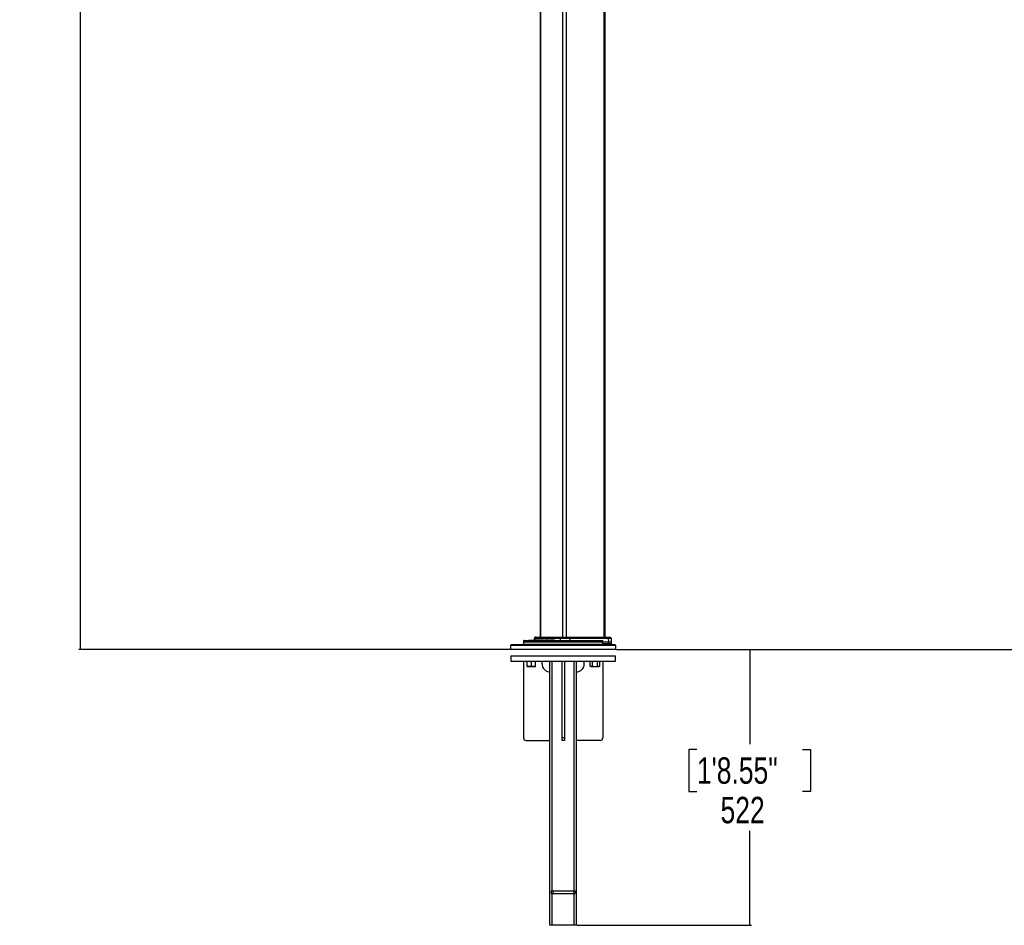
# Model space of a CAD drawing. Header units: millimetres. Extents: x 1508 to 17407, y 390 to 16320.
# Tile 1 of 66: x 1508 to 5236, y 390 to 3820. Entities that reach past the tile are written whole.
import ezdxf

# ---------------------------------------------------------------- set-up
doc = ezdxf.new("R2010")
doc.units = ezdxf.units.MM
doc.header["$LTSCALE"] = 2
doc.layers.add('COMPONENT_GEOMETRY', color=7, linetype='Continuous')
doc.styles.add('SLDTEXTSTYLE0', font='TXT', dxfattribs={"width": 0.75})
doc.dimstyles.new('SLDDIMSTYLE1', dxfattribs={"dimtxt": 100, "dimasz": 6.604, "dimexe": 0, "dimexo": 0.0625, "dimgap": 25, "dimtad": 0, "dimtih": 1, "dimtoh": 1, "dimdec": 0, "dimrnd": 1e-09, "dimzin": 12, "dimdsep": 46, "dimtxsty": 'SLDTEXTSTYLE0', "dimsah": 1, "dimcen": 0.09, "dimadec": 0, "dimazin": 3, "dimtfac": 1, "dimtdec": 0, "dimtofl": 0, "dimtmove": 0, "dimatfit": 3, "dimfxl": 1, "dimfrac": 2, "dimtolj": 1, "dimtzin": 12, "dimarcsym": 0})

# ---------------------------------------------------------------- blocks, each defined once
blk = doc.blocks.new('_D_4')
at = {"layer": 'COMPONENT_GEOMETRY', "color": 7}
for p, q in [((3713.9, 7249.5), (1732.2, 7249.5)), ((1738.5, 7249.5), (1738.5, 4506.1)), ((1538.4, 4485.8), (1508, 4485.8)), ((1508, 4485.8), (1508, 4327)), ((1938.6, 4485.8), (1969, 4485.8)), ((1969, 4485.8), (1969, 4327)), ((1508, 4327), (1538.4, 4327)), ((1969, 4327), (1938.6, 4327)), ((1738.5, 1434), (1738.5, 4177.4)), ((3363.2, 1434), (1732.2, 1434))]:
    blk.add_line(p, q, dxfattribs=at)
for points in [[(1738.5, 7249.5), (1737.5, 7242.9), (1739.5, 7242.9)], [(1738.5, 1434), (1739.5, 1440.6), (1737.5, 1440.6)]]:
    blk.add_solid(points, dxfattribs=at)
at = {"layer": 'COMPONENT_GEOMETRY', "color": 7, "char_height": 100, "attachment_point": 1, "style": 'SLDTEXTSTYLE0'}
for s, insert in [('9\'6.48"', (1538.4, 4456)), ('2908', (1590.7, 4306.3))]:
    blk.add_mtext(s, dxfattribs=dict(at, insert=insert))
blk = doc.blocks.new('_D_5')
at = {"layer": 'COMPONENT_GEOMETRY', "color": 7}
for p, q in [((8881.7, 5900.6), (9410.2, 5900.6)), ((9403.9, 5900.6), (9403.9, 3831.6)), ((9203.8, 3811.3), (9173.3, 3811.3)), ((9173.3, 3811.3), (9173.3, 3652.6)), ((9603.9, 3811.3), (9634.4, 3811.3)), ((9634.4, 3811.3), (9634.4, 3652.6)), ((9173.3, 3652.6), (9203.8, 3652.6)), ((9634.4, 3652.6), (9603.9, 3652.6)), ((9403.9, 1434), (9403.9, 3503)), ((3768.3, 1434), (9410.2, 1434))]:
    blk.add_line(p, q, dxfattribs=at)
for points in [[(9403.9, 5900.6), (9402.8, 5894), (9404.9, 5894)], [(9403.9, 1434), (9404.9, 1440.6), (9402.8, 1440.6)]]:
    blk.add_solid(points, dxfattribs=at)
at = {"layer": 'COMPONENT_GEOMETRY', "color": 7, "char_height": 100, "attachment_point": 1, "style": 'SLDTEXTSTYLE0'}
for s, insert in [('7\'3.92"', (9203.8, 3781.5)), ('2233', (9256.1, 3631.9))]:
    blk.add_mtext(s, dxfattribs=dict(at, insert=insert))
blk = doc.blocks.new('_D_6')
at = {"layer": 'COMPONENT_GEOMETRY', "color": 7}
for p, q in [((3768.3, 1434), (4278.6, 1434)), ((4272.3, 1434), (4272.3, 1076.4)), ((4072.2, 1056.1), (4041.7, 1056.1)), ((4041.7, 1056.1), (4041.7, 897.3)), ((4472.4, 1056.1), (4502.8, 1056.1)), ((4502.8, 1056.1), (4502.8, 897.3)), ((4041.7, 897.3), (4072.2, 897.3)), ((4502.8, 897.3), (4472.4, 897.3)), ((4272.3, 390), (4272.3, 747.7)), ((3618.3, 390), (4278.6, 390))]:
    blk.add_line(p, q, dxfattribs=at)
for points in [[(4272.3, 1434), (4271.3, 1427.4), (4273.3, 1427.4)], [(4272.3, 390), (4273.3, 396.6), (4271.3, 396.6)]]:
    blk.add_solid(points, dxfattribs=at)
at = {"layer": 'COMPONENT_GEOMETRY', "color": 7, "char_height": 100, "attachment_point": 1, "style": 'SLDTEXTSTYLE0'}
for s, insert in [('1\'8.55"', (4072.2, 1026.2)), ('522', (4161.5, 876.6))]:
    blk.add_mtext(s, dxfattribs=dict(at, insert=insert))

msp = doc.modelspace()

# ---------------------------------------------------------------- linework, layer by layer
at = {"color": 7, "linetype": 'Continuous', "lineweight": 25}
for p, q in [((3479.15, 7229.05), (3479.15, 1481.05)), ((3724.96, 1481.05), (3724.96, 7229.05)), ((3369.77, 1454.05), (3365.77, 1450.05)), ((3369.77, 1454.05), (3761.77, 1454.05)), ((3415.95, 1467.12), (3415.77, 1462.05)), ((3415.77, 1462.05), (3416.02, 1455.01)), ((3715.7, 1462.05), (3415.77, 1462.05)), ((3417.95, 1469.05), (3713.47, 1469.05)), ((3434.04, 1469.61), (3434.04, 1469.05)), ((3434.7, 1469.61), (3434.7, 1469.05)), ((3437.3, 1469.61), (3437.3, 1469.05)), ((3441.93, 1469.61), (3441.93, 1469.05)), ((3448.18, 1469.61), (3448.18, 1469.05)), ((3453.21, 1469.05), (3453.21, 1469.61)), ((3453.21, 1469.55), (3458.87, 1469.55)), ((3455.64, 1476.11), (3455.41, 1469.55)), ((3459.23, 1480.46), (3456.23, 1477.46)), ((3554.18, 1476.11), (3458.3, 1476.11)), ((3461.65, 1480.46), (3458.85, 1477.46)), ((3458.85, 1477.46), (3554.39, 1477.46)), ((3458.87, 1469.55), (3458.87, 1469.05)), ((3459.05, 1469.05), (3459.05, 1469.61)), ((3460.1, 1469.55), (3460.1, 1469.05)), ((3460.64, 1481.05), (3462.96, 1481.05)), ((3555.48, 1480.46), (3461.65, 1480.46)), ((3461.96, 1469.61), (3461.96, 1469.05)), ((3462.96, 1481.05), (3555.99, 1481.05)), ((3467.18, 1469.55), (3467.18, 1469.05)), ((3469.18, 1469.55), (3467.18, 1469.55)), ((3469.18, 1469.55), (3469.18, 1469.05)), ((3471.24, 1469.55), (3469.18, 1469.55)), ((3469.31, 1469.55), (3469.31, 1469.61)), ((3471.24, 1469.55), (3471.24, 1469.05)), ((3473.23, 1469.55), (3471.24, 1469.55)), ((3472.32, 1469.55), (3472.32, 1469.61)), ((3473.23, 1469.55), (3473.23, 1469.05)), ((3477.47, 1469.55), (3473.23, 1469.55)), ((3474.71, 1469.61), (3474.71, 1469.05)), ((3478.38, 1469.61), (3478.38, 1469.05)), ((3479.65, 1469.55), (3479.65, 1469.05)), ((3483.82, 1469.55), (3479.65, 1469.55)), ((3481.8, 1469.61), (3481.8, 1469.05)), ((3485.24, 1469.55), (3485.24, 1469.05)), ((3485.47, 1469.55), (3485.47, 1469.05)), ((3486.71, 1469.55), (3485.47, 1469.55)), ((3486.71, 1469.55), (3486.71, 1469.05)), ((3488.9, 1469.55), (3486.71, 1469.55)), ((3489.23, 1469.55), (3489.23, 1469.05)), ((3489.25, 1469.55), (3489.25, 1469.05)), ((3489.62, 1469.55), (3489.62, 1469.05)), ((3491.65, 1469.55), (3491.65, 1469.05)), ((3496.33, 1469.55), (3496.33, 1469.05)), ((3497.87, 1469.55), (3496.33, 1469.55)), ((3497.87, 1469.55), (3497.87, 1469.05)), ((3498.63, 1469.55), (3498.63, 1469.05)), ((3500.84, 1469.55), (3498.63, 1469.55)), ((3499.19, 1469.55), (3499.19, 1469.61)), ((3500.88, 1469.55), (3500.88, 1469.05)), ((3501.03, 1469.55), (3501.03, 1469.05)), ((3502.65, 1469.55), (3501.03, 1469.55)), ((3502.65, 1469.55), (3502.65, 1469.05)), ((3505.13, 1469.55), (3502.65, 1469.55)), ((3505.48, 1469.61), (3505.48, 1469.05)), ((3508.1, 1469.55), (3508.1, 1469.05)), ((3508.1, 1469.55), (3508.19, 1469.55)), ((3508.19, 1469.55), (3508.19, 1469.05)), ((3508.19, 1469.55), (3508.58, 1469.55)), ((3508.58, 1469.55), (3508.58, 1469.05)), ((3511.07, 1469.55), (3508.58, 1469.55)), ((3509.15, 1469.61), (3509.15, 1469.55)), ((3511.07, 1469.55), (3511.07, 1469.05)), ((3511.7, 1469.55), (3511.07, 1469.55)), ((3511.55, 1469.55), (3511.55, 1469.61)), ((3511.7, 1469.55), (3511.7, 1469.05)), ((3515.77, 1469.55), (3515.77, 1469.05)), ((3517.4, 1469.55), (3517.4, 1469.05)), ((3518.08, 1469.61), (3518.08, 1469.05)), ((3518.88, 1469.55), (3518.88, 1469.05)), ((3522.57, 1469.05), (3522.57, 1469.61)), ((3522.6, 1469.05), (3522.6, 1469.61)), ((3524.19, 1469.61), (3524.19, 1469.05)), ((3528.42, 1469.55), (3528.42, 1469.05)), ((3528.46, 1469.05), (3528.46, 1469.61)), ((3532.89, 1469.55), (3532.89, 1469.05)), ((3533.27, 1469.05), (3533.27, 1469.61)), ((3554.18, 1476.11), (3554.09, 1469.05)), ((3590.69, 1476.11), (3554.18, 1476.11)), ((3555.48, 1480.46), (3554.39, 1477.46)), ((3554.39, 1477.46), (3590.36, 1477.46)), ((3588.67, 1480.46), (3555.48, 1480.46)), ((3555.99, 1481.05), (3587.87, 1481.05)), ((3587.87, 1481.05), (3733.05, 1481.05)), ((3588.67, 1480.46), (3590.36, 1477.46)), ((3734.04, 1480.46), (3588.67, 1480.46)), ((3590.36, 1477.46), (3736.13, 1477.46)), ((3590.69, 1476.11), (3590.82, 1469.05)), ((3736.54, 1476.11), (3590.69, 1476.11)), ((3736.89, 1456.05), (3715.49, 1456.05)), ((3715.52, 1455.01), (3715.56, 1456.05)), ((3715.7, 1462.05), (3715.53, 1467.12)), ((3736.89, 1462.05), (3715.7, 1462.05)), ((3733.05, 1481.05), (3743.47, 1481.05)), ((3736.13, 1477.46), (3734.04, 1480.46)), ((3736.54, 1476.11), (3736.89, 1462.05)), ((3736.89, 1456.05), (3736.89, 1462.05)), ((3748.96, 1462.05), (3736.89, 1462.05)), ((3748.96, 1456.05), (3736.89, 1456.05)), ((3747.88, 1477.46), (3744.88, 1480.46)), ((3748.96, 1462.05), (3748.47, 1476.11)), ((3748.96, 1456.05), (3748.96, 1462.05)), ((3765.77, 1450.05), (3761.77, 1454.05)), ((3365.77, 1450.05), (3365.77, 1434.05)), ((3765.77, 1450.05), (3365.77, 1450.05)), ((3765.77, 1434.05), (3365.77, 1434.05)), ((3765.77, 1434.05), (3765.77, 1450.05)), ((3367.77, 1410.05), (3367.77, 1390.05)), ((3367.77, 1410.05), (3763.77, 1410.05)), ((3367.77, 1390.05), (3763.77, 1390.05)), ((3415.77, 1390.05), (3415.77, 1100.05)), ((3429.56, 1371.47), (3429.56, 1390.05)), ((3445.56, 1371.47), (3445.56, 1390.05)), ((3461.56, 1371.47), (3461.56, 1390.05)), ((3485.77, 1380.05), (3485.77, 1390.05)), ((3515.77, 390.05), (3515.77, 1390.05)), ((3523.77, 520.05), (3523.77, 1390.05)), ((3560.77, 1390.05), (3560.77, 1100.05)), ((3570.77, 1390.05), (3570.77, 1100.05)), ((3607.77, 520.05), (3607.77, 1390.05)), ((3615.77, 390.05), (3615.77, 1390.05)), ((3645.77, 1380.05), (3645.77, 1390.05)), ((3667.5, 1371.47), (3667.5, 1390.05)), ((3676.74, 1371.47), (3676.74, 1390.05)), ((3695.22, 1371.47), (3695.22, 1390.05)), ((3704.45, 1371.47), (3704.45, 1390.05)), ((3715.77, 1390.05), (3715.77, 1100.05)), ((3763.77, 1390.05), (3763.77, 1410.05)), ((3429.56, 1370.05), (3437.56, 1370.05)), ((3437.56, 1370.05), (3453.56, 1370.05)), ((3453.56, 1370.05), (3461.56, 1370.05)), ((3667.5, 1371.47), (3669.98, 1370.05)), ((3669.98, 1370.05), (3672.12, 1370.05)), ((3672.12, 1370.05), (3685.98, 1370.05)), ((3685.98, 1370.05), (3699.84, 1370.05)), ((3699.84, 1370.05), (3701.98, 1370.05)), ((3701.98, 1370.05), (3704.45, 1371.47)), ((3425.77, 1090.05), (3515.77, 1090.05)), ((3570.77, 1100.05), (3560.77, 1100.05)), ((3560.77, 1100.05), (3560.77, 1090.05)), ((3570.77, 1090.05), (3560.77, 1090.05)), ((3570.77, 1100.05), (3570.77, 1090.05)), ((3705.77, 1090.05), (3615.77, 1090.05)), ((3520.77, 520.05), (3520.77, 510.05)), ((3520.77, 520.05), (3526.77, 520.05)), ((3520.77, 510.05), (3526.77, 510.05)), ((3523.77, 390.05), (3523.77, 510.05)), ((3526.77, 520.05), (3526.77, 510.05)), ((3526.77, 520.05), (3604.77, 520.05)), ((3526.77, 510.05), (3604.77, 510.05)), ((3604.77, 520.05), (3604.77, 510.05)), ((3604.77, 520.05), (3610.77, 520.05)), ((3604.77, 510.05), (3610.77, 510.05)), ((3607.77, 390.05), (3607.77, 510.05)), ((3610.77, 520.05), (3610.77, 510.05)), ((3523.77, 390.05), (3515.77, 390.05)), ((3607.77, 390.05), (3523.77, 390.05)), ((3615.77, 390.05), (3607.77, 390.05))]:
    msp.add_line(p, q, dxfattribs=at)
at = {"color": 8, "linetype": 'Continuous', "lineweight": 25}
for p, q in [((3480.23, 7229.05), (3480.23, 1481.05)), ((3562.66, 7229.05), (3562.66, 1481.05)), ((3577.45, 7229.05), (3577.45, 1481.05)), ((3720.13, 7229.05), (3720.13, 1481.05)), ((3715.53, 1467.12), (3415.95, 1467.12)), ((3416.02, 1455.01), (3715.52, 1455.01)), ((3458.3, 1476.11), (3455.64, 1476.11)), ((3456.23, 1477.46), (3458.85, 1477.46)), ((3458.3, 1476.11), (3458.09, 1469.55)), ((3461.65, 1480.46), (3459.23, 1480.46)), ((3744.88, 1480.46), (3734.04, 1480.46)), ((3736.13, 1477.46), (3747.88, 1477.46)), ((3748.47, 1476.11), (3736.54, 1476.11))]:
    msp.add_line(p, q, dxfattribs=at)
at = {"color": 7, "linetype": 'Continuous', "lineweight": 25, "flags": 128}
msp.add_lwpolyline([(3715.49, 1456.05), (3715.6, 1459.05), (3715.7, 1462.05)], dxfattribs=at)
at = {"color": 7, "linetype": 'Continuous', "lineweight": 25}
for centre, radius, start, end in [((3417.95, 1467.05), 2, 90, 178), ((3417.02, 1455.05), 1, 182, 270), ((3457.64, 1476.04), 2, 135, 178), ((3460.37, 1476.06), 2.07, 137.41459, 178.4362), ((3460.64, 1479.05), 2, 90, 135), ((3462.98, 1479.24), 1.81, 90.38266, 137.51033), ((3558.45, 1476.13), 4.27, 161.91623, 180.25683), ((3556.2, 1480.35), 0.727, 106.65962, 171.24129), ((3587.76, 1480.07), 0.982, 23.45489, 83.87749), ((3587.78, 1476.11), 2.91, 359.99977, 27.51991), ((3714.53, 1455.05), 1, 270, 358), ((3732.99, 1479.81), 1.23, 31.58853, 87.05195), ((3734.07, 1476.1), 2.48, 0.40261, 33.37144), ((3743.47, 1479.05), 2, 45, 90), ((3746.47, 1476.04), 2, 2, 45), ((3515.77, 1380.05), 30, 180, 270), ((3615.77, 1380.05), 30, 270, 0), ((3425.77, 1100.05), 10, 180, 270), ((3705.77, 1100.05), 10, 270, 0)]:
    msp.add_arc(centre, radius, start, end, dxfattribs=at)
for points, knots in [([(3434.7, 1469.55), (3434.72, 1469.55), (3434.77, 1469.55), (3435.04, 1469.55), (3435.35, 1469.55), (3435.74, 1469.55), (3436.04, 1469.55), (3436.2, 1469.55), (3436.3, 1469.55), (3436.4, 1469.55), (3436.51, 1469.55), (3436.59, 1469.55), (3436.66, 1469.55), (3436.7, 1469.55), (3436.72, 1469.55), (3436.73, 1469.55), (3436.74, 1469.55), (3436.74, 1469.55), (3436.74, 1469.55), (3436.74, 1469.55), (3436.74, 1469.55), (3437.03, 1469.55), (3437.29, 1469.55), (3437.55, 1469.55)], [0, 0, 0, 0, 0.0378615, 0.1566069, 0.3563846, 0.5182915, 0.6366705, 0.688085, 0.7084156, 0.7296096, 0.7471437, 0.7665248, 0.7850421, 0.7932612, 0.7968377, 0.798399, 0.7990833, 0.7993838, 0.7995159, 0.799574, 0.7995995, 0.7996196, 1, 1, 1, 1]), ([(3437.31, 1469.55), (3437.3, 1469.55), (3437.3, 1469.55), (3437.34, 1469.55), (3437.69, 1469.55), (3438.34, 1469.55), (3439.27, 1469.55), (3439.98, 1469.55), (3440.33, 1469.55), (3440.45, 1469.55), (3440.53, 1469.55), (3440.61, 1469.55), (3440.69, 1469.55), (3440.76, 1469.55), (3440.81, 1469.55), (3440.85, 1469.55), (3440.86, 1469.55), (3440.87, 1469.55), (3440.87, 1469.55), (3440.87, 1469.55), (3440.87, 1469.55), (3440.87, 1469.55), (3440.87, 1469.55), (3441, 1469.55), (3441.12, 1469.55), (3441.23, 1469.55)], [0, 0, 0, 0, 0.0034076, 0.0138885, 0.0614169, 0.2749989, 0.5470878, 0.7210741, 0.7642061, 0.7786657, 0.7908502, 0.8023459, 0.8227622, 0.845446, 0.866132, 0.87503, 0.8788527, 0.8805126, 0.8812384, 0.8815568, 0.8816967, 0.8817582, 0.8817853, 0.8818065, 1, 1, 1, 1]), ([(3441.93, 1469.55), (3441.93, 1469.55), (3441.92, 1469.55), (3441.97, 1469.55), (3442.17, 1469.55), (3442.59, 1469.55), (3443.35, 1469.55), (3444.3, 1469.55), (3445.22, 1469.55), (3445.86, 1469.55), (3446.21, 1469.55), (3446.41, 1469.55), (3446.52, 1469.55), (3446.65, 1469.55), (3446.82, 1469.55), (3447.06, 1469.55), (3447.29, 1469.55), (3447.53, 1469.55), (3447.8, 1469.55), (3448.13, 1469.55), (3448.33, 1469.55), (3448.29, 1469.55), (3448.28, 1469.55)], [0, 0, 0, 0, 0.0012681, 0.0079862, 0.0151782, 0.0482375, 0.0925373, 0.1750946, 0.2374278, 0.2731984, 0.2992582, 0.3052978, 0.3110317, 0.3234999, 0.3708284, 0.4328911, 0.476155, 0.5354575, 0.6228264, 0.7313904, 0.9352754, 1, 1, 1, 1]), ([(3448.18, 1469.55), (3448.18, 1469.55), (3448.19, 1469.55), (3448.21, 1469.55), (3448.26, 1469.55), (3448.37, 1469.55), (3448.79, 1469.55), (3449.35, 1469.55), (3450.2, 1469.55), (3451.01, 1469.55), (3451.75, 1469.55), (3452.27, 1469.55), (3452.62, 1469.55), (3452.91, 1469.55), (3453.11, 1469.55), (3453.18, 1469.55), (3453.2, 1469.55), (3453.2, 1469.55), (3453.19, 1469.55)], [0, 0, 0, 0, 0.0101665, 0.0213359, 0.0325978, 0.0540065, 0.0790419, 0.2682756, 0.3605972, 0.5477391, 0.7124366, 0.7771396, 0.8418361, 0.9085833, 0.939812, 0.9556629, 0.9753348, 1, 1, 1, 1]), ([(3459.57, 1469.55), (3459.57, 1469.55), (3459.71, 1469.55), (3459.95, 1469.55), (3460.09, 1469.55), (3460.1, 1469.55)], [0, 0, 0, 0, 0.0268772, 0.8976527, 1, 1, 1, 1]), ([(3460.1, 1469.55), (3460.24, 1469.55), (3460.47, 1469.55), (3460.64, 1469.55), (3460.88, 1469.55), (3461.18, 1469.55), (3461.54, 1469.55), (3461.82, 1469.55), (3461.99, 1469.55), (3462.08, 1469.55), (3462.09, 1469.55), (3462.1, 1469.55), (3462.11, 1469.55), (3462.11, 1469.55), (3462.11, 1469.55)], [0, 0, 0, 0, 0.077458, 0.1290712, 0.1981436, 0.3214804, 0.5020608, 0.7221351, 0.8733599, 0.9637453, 0.9836325, 0.992289, 0.9990106, 1, 1, 1, 1]), ([(3466.83, 1469.55), (3466.73, 1469.55), (3466.36, 1469.55), (3465.61, 1469.55), (3464.66, 1469.55), (3463.76, 1469.55), (3463.05, 1469.55), (3462.44, 1469.55), (3462.09, 1469.55), (3461.98, 1469.55), (3461.96, 1469.55), (3461.96, 1469.55)], [0, 0, 0, 0, 0.0427239, 0.1532555, 0.3055577, 0.4606136, 0.6159757, 0.7446108, 0.9259944, 0.9828107, 1, 1, 1, 1]), ([(3474.73, 1469.55), (3474.72, 1469.55), (3474.69, 1469.55), (3474.93, 1469.55), (3475.5, 1469.55), (3476.56, 1469.55), (3477.65, 1469.55), (3478.37, 1469.55), (3478.69, 1469.55)], [0, 0, 0, 0, 0.0196718, 0.1431194, 0.3924318, 0.6146531, 0.830303, 1, 1, 1, 1]), ([(3478.4, 1469.55), (3478.4, 1469.55), (3478.36, 1469.55), (3478.49, 1469.55), (3478.71, 1469.55), (3479.12, 1469.55), (3479.44, 1469.55), (3479.65, 1469.55)], [0, 0, 0, 0, 0.0472176, 0.1788558, 0.3603917, 0.5692756, 1, 1, 1, 1]), ([(3481.85, 1469.55), (3481.84, 1469.55), (3481.77, 1469.55), (3482.13, 1469.55), (3482.97, 1469.55), (3483.83, 1469.55), (3484.41, 1469.55), (3484.5, 1469.55)], [0, 0, 0, 0, 0.0938295, 0.3591026, 0.6150404, 0.9410293, 1, 1, 1, 1]), ([(3485.47, 1469.55), (3485.41, 1469.55), (3485.3, 1469.55), (3485.23, 1469.55), (3485.24, 1469.55), (3485.24, 1469.55)], [0, 0, 0, 0, 0.4765106, 0.8964065, 1, 1, 1, 1]), ([(3489.25, 1469.55), (3489.24, 1469.55), (3489.23, 1469.55), (3489.23, 1469.55), (3489.23, 1469.55)], [0, 0, 0, 0, 0.5595878, 1, 1, 1, 1]), ([(3491.65, 1469.55), (3491.18, 1469.55), (3490.34, 1469.55), (3489.84, 1469.55), (3489.62, 1469.55)], [0, 0, 0, 0, 0.5636446, 1, 1, 1, 1]), ([(3491.65, 1469.55), (3492.05, 1469.55), (3492.83, 1469.55), (3494.37, 1469.55), (3495.39, 1469.55), (3495.99, 1469.55)], [0, 0, 0, 0, 0.2962455, 0.5875261, 1, 1, 1, 1]), ([(3498.63, 1469.55), (3498.56, 1469.55), (3498.42, 1469.55), (3498.2, 1469.55), (3498.01, 1469.55), (3497.92, 1469.55), (3497.87, 1469.55)], [0, 0, 0, 0, 0.30200957, 0.56440716, 0.77093002, 1, 1, 1, 1]), ([(3500.89, 1469.55), (3500.89, 1469.55), (3500.88, 1469.55), (3500.92, 1469.55), (3500.99, 1469.55), (3501.03, 1469.55)], [0, 0, 0, 0, 0.0908772, 0.5123247, 1, 1, 1, 1]), ([(3507.75, 1469.55), (3507.61, 1469.55), (3507.17, 1469.55), (3506.58, 1469.55), (3506, 1469.55), (3505.69, 1469.55), (3505.56, 1469.55), (3505.53, 1469.55), (3505.49, 1469.55), (3505.49, 1469.55), (3505.48, 1469.55)], [0, 0, 0, 0, 0.1078744, 0.3331021, 0.557523, 0.7727958, 0.8675883, 0.942079, 0.9837087, 1, 1, 1, 1]), ([(3511.7, 1469.55), (3511.74, 1469.55), (3511.81, 1469.55), (3512.04, 1469.55), (3512.45, 1469.55), (3513.06, 1469.55), (3514.17, 1469.55), (3515.13, 1469.55), (3515.77, 1469.55)], [0, 0, 0, 0, 0.1208704, 0.2065795, 0.3411145, 0.5030267, 0.6676895, 1, 1, 1, 1]), ([(3517.4, 1469.55), (3517.11, 1469.55), (3516.59, 1469.55), (3516.02, 1469.55), (3515.77, 1469.55)], [0, 0, 0, 0, 0.5577141, 1, 1, 1, 1]), ([(3518.88, 1469.55), (3518.66, 1469.55), (3518.24, 1469.55), (3518.03, 1469.55), (3518.09, 1469.55), (3518.09, 1469.55)], [0, 0, 0, 0, 0.4984611, 0.9745356, 1, 1, 1, 1]), ([(3522.6, 1469.55), (3522.6, 1469.55), (3522.6, 1469.55), (3522.59, 1469.55), (3522.57, 1469.55), (3522.57, 1469.55), (3522.57, 1469.55), (3522.56, 1469.55), (3522.55, 1469.55), (3522.52, 1469.55), (3522.48, 1469.55), (3522.41, 1469.55), (3522.34, 1469.55), (3522.3, 1469.55), (3522.29, 1469.55), (3522.28, 1469.55), (3522.28, 1469.55), (3522.28, 1469.55), (3522.28, 1469.55), (3522.28, 1469.55), (3522.28, 1469.55), (3522.06, 1469.55), (3521.61, 1469.55), (3520.77, 1469.55), (3519.78, 1469.55), (3519.18, 1469.55), (3518.88, 1469.55)], [0, 0, 0, 0, 0.0005174, 0.0108277, 0.05806, 0.0697084, 0.073444, 0.0766355, 0.0798502, 0.0840827, 0.0925397, 0.1107398, 0.1281763, 0.1341195, 0.1362056, 0.1370046, 0.1373317, 0.1374708, 0.1375311, 0.1375574, 0.137569, 0.137578, 0.281397, 0.4254633, 0.7128562, 1, 1, 1, 1]), ([(3526.91, 1469.55), (3526.91, 1469.55), (3526.92, 1469.55), (3526.69, 1469.55), (3526.25, 1469.55), (3525.89, 1469.55), (3525.63, 1469.55), (3525.45, 1469.55), (3525.31, 1469.55), (3525.21, 1469.55), (3525.05, 1469.55), (3524.71, 1469.55), (3524.28, 1469.55), (3523.76, 1469.55), (3523.45, 1469.55), (3523.3, 1469.55)], [0, 0, 0, 0, 0.04264, 0.2413069, 0.3519287, 0.4651499, 0.5097733, 0.549133, 0.5623464, 0.5759822, 0.5934835, 0.6595076, 0.7931897, 0.900205, 1, 1, 1, 1]), ([(3528.42, 1469.55), (3528.42, 1469.55), (3528.41, 1469.55), (3528.39, 1469.55), (3528.38, 1469.55), (3528.35, 1469.55), (3528.32, 1469.55), (3528.23, 1469.55), (3528.07, 1469.55), (3527.91, 1469.55), (3527.81, 1469.55), (3527.76, 1469.55), (3527.74, 1469.55), (3527.73, 1469.55), (3527.73, 1469.55), (3527.72, 1469.55), (3527.72, 1469.55), (3527.72, 1469.55), (3527.39, 1469.55), (3526.74, 1469.55), (3525.85, 1469.55), (3525.11, 1469.55), (3524.37, 1469.55), (3524.31, 1469.55), (3524.27, 1469.55)], [0, 0, 0, 0, 0.0062392, 0.0103862, 0.01359177, 0.01651026, 0.02049199, 0.03003195, 0.06047666, 0.09163899, 0.10535569, 0.11139115, 0.11404663, 0.11521501, 0.11572908, 0.11595528, 0.1160548, 0.11609859, 0.116133, 0.27267897, 0.43275986, 0.59314701, 0.74967728, 1, 1, 1, 1]), ([(3532.89, 1469.55), (3532.85, 1469.55), (3532.79, 1469.55), (3532.71, 1469.55), (3532.65, 1469.55), (3532.6, 1469.55), (3532.55, 1469.55), (3532.47, 1469.55), (3532.22, 1469.55), (3531.83, 1469.55), (3531.27, 1469.55), (3530.61, 1469.55), (3529.9, 1469.55), (3529.36, 1469.55), (3529.12, 1469.55)], [0, 0, 0, 0, 0.0184344, 0.033453, 0.04711, 0.0682059, 0.0915167, 0.2070418, 0.2923165, 0.435966, 0.6031341, 0.7030797, 0.8665537, 1, 1, 1, 1]), ([(3533.27, 1469.55), (3533.27, 1469.55), (3533.28, 1469.55), (3533.26, 1469.55), (3533.25, 1469.55), (3533.25, 1469.55), (3533.24, 1469.55), (3533.23, 1469.55), (3533.22, 1469.55), (3533.2, 1469.55), (3533.09, 1469.55), (3532.98, 1469.55), (3532.89, 1469.55)], [0, 0, 0, 0, 0.0084786, 0.2722149, 0.3037721, 0.326614, 0.343867, 0.35772, 0.3743066, 0.3960187, 0.4765481, 1, 1, 1, 1]), ([(3713.47, 1469.05), (3713.78, 1469.01), (3714.31, 1468.94), (3714.94, 1468.5), (3715.31, 1468), (3715.49, 1467.53), (3715.52, 1467.23), (3715.53, 1467.12)], [0, 0, 0, 0, 0.3457648, 0.5808804, 0.7587515, 0.9025013, 1, 1, 1, 1]), ([(3437.56, 1370.05), (3437.37, 1370.05), (3435.94, 1370.06), (3433.23, 1370.37), (3430.79, 1371.1), (3429.56, 1371.47)], [0, 0, 0, 0, 0.0700858, 0.5307822, 1, 1, 1, 1]), ([(3429.56, 1370.05), (3429.56, 1370.07), (3429.56, 1370.15), (3429.56, 1370.91), (3429.56, 1371.47)], [0, 0, 0, 0, 0.2686336, 1, 1, 1, 1]), ([(3445.56, 1371.47), (3444.26, 1371.07), (3441.64, 1370.27), (3438.93, 1370.12), (3437.56, 1370.05)], [0, 0, 0, 0, 0.495458, 1, 1, 1, 1]), ([(3453.56, 1370.05), (3453.37, 1370.05), (3451.94, 1370.06), (3449.23, 1370.37), (3446.79, 1371.1), (3445.56, 1371.47)], [0, 0, 0, 0, 0.0700858, 0.5307822, 1, 1, 1, 1]), ([(3461.56, 1371.47), (3460.26, 1371.07), (3457.64, 1370.27), (3454.93, 1370.12), (3453.56, 1370.05)], [0, 0, 0, 0, 0.495458, 1, 1, 1, 1]), ([(3461.56, 1370.05), (3461.56, 1370.07), (3461.56, 1370.15), (3461.56, 1370.91), (3461.56, 1371.47)], [0, 0, 0, 0, 0.2686336, 1, 1, 1, 1]), ([(3672.12, 1370.05), (3672.01, 1370.05), (3671.18, 1370.06), (3669.62, 1370.37), (3668.21, 1371.1), (3667.5, 1371.47)], [0, 0, 0, 0, 0.0700858, 0.5307822, 1, 1, 1, 1]), ([(3676.74, 1371.47), (3675.99, 1371.07), (3674.48, 1370.27), (3672.91, 1370.12), (3672.12, 1370.05)], [0, 0, 0, 0, 0.495458, 1, 1, 1, 1]), ([(3676.74, 1371.47), (3677.52, 1371.26), (3680.53, 1370.42), (3683.66, 1370.21), (3685.98, 1370.05)], [0, 0, 0, 0, 0.2575513, 1, 1, 1, 1]), ([(3685.98, 1370.05), (3686.82, 1370.07), (3689.95, 1370.15), (3692.99, 1370.91), (3695.22, 1371.47)], [0, 0, 0, 0, 0.2686336, 1, 1, 1, 1]), ([(3699.84, 1370.05), (3699.73, 1370.05), (3698.9, 1370.06), (3697.33, 1370.37), (3695.93, 1371.1), (3695.22, 1371.47)], [0, 0, 0, 0, 0.07008577, 0.53078223, 1, 1, 1, 1]), ([(3704.45, 1371.47), (3703.7, 1371.07), (3702.19, 1370.27), (3700.62, 1370.12), (3699.84, 1370.05)], [0, 0, 0, 0, 0.495458, 1, 1, 1, 1])]:
    msp.add_open_spline(points, degree=3, knots=knots, dxfattribs=at)

# ---------------------------------------------------------------- dimensions: what is measured, and where the dimension line sits
at = {"layer": 'COMPONENT_GEOMETRY', "color": 7}
for base, p1, p2, picture, middle in [((1738.5, 1434.05), (3716.47, 7249.5), (3365.77, 1434.05), '_D_4', (1738.5, 4341.77)), ((9403.8607, 1434.0453), (8879.1875, 5900.5549), (3765.7705, 1434.0453), '_D_5', (9403.8607, 3667.3001)), ((4272.28, 390.05), (3765.77, 1434.05), (3615.77, 390.05), '_D_6', (4272.28, 912.05))]:
    dim = msp.add_linear_dim(base=base, p1=p1, p2=p2, angle=90, dimstyle='SLDDIMSTYLE1', dxfattribs=at)
    dim.commit()
    dim.dimension.update_dxf_attribs({"geometry": picture, "text_midpoint": middle, "dimtype": 160})

doc.saveas('drawing.dxf')
